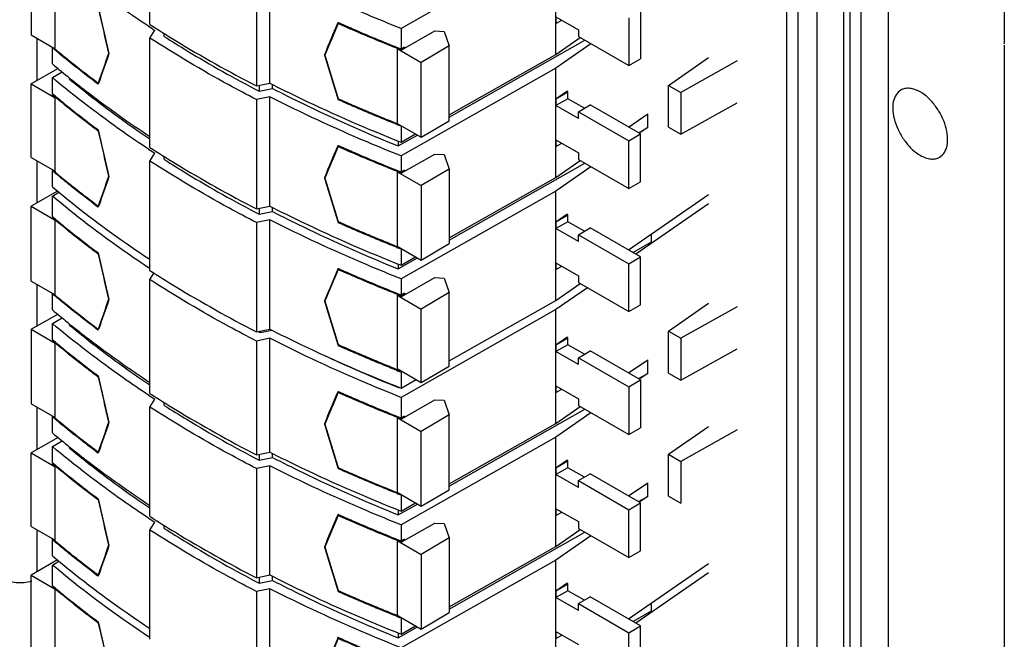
# Model space of a CAD drawing. Header units: millimetres. Extents: x 121 to 402, y 56 to 674.
# Tile 8 of 12: x 183 to 300, y 326 to 400. Entities that reach past the tile are written whole.
import ezdxf

# ---------------------------------------------------------------- set-up
doc = ezdxf.new("R2010")
doc.units = ezdxf.units.MM
doc.header["$LTSCALE"] = 47.495119
doc.layers.get('0').update_dxf_attribs({"linetype": 'CONTINUOUS'})

msp = doc.modelspace()

# ---------------------------------------------------------------- linework, layer by layer
at = {"color": 7, "linetype": 'Continuous'}
for p, q in [((274.23, 554.03), (274.23, 288.42)), ((300.27, 528.94), (300.27, 396.83)), ((277.87, 422.23), (277.87, 288.89)), ((275.61, 420.96), (275.61, 287.63)), ((281.05, 413.33), (281.06, 279.99)), ((198.17, 399.16), (198.17, 412.75)), ((246.67, 409.16), (228.19, 398.67)), ((246.67, 395.56), (246.67, 409.16)), ((281.81, 409.14), (281.81, 275.8)), ((283.14, 408.37), (283.14, 275.04)), ((286.45, 276.88), (286.45, 408.99)), ((183.97, 406.81), (183.97, 397.91)), ((186.84, 396.25), (186.84, 405.15)), ((210.9, 405.4), (210.9, 391.81)), ((212.5, 392.14), (212.5, 405.74)), ((246.69, 400.07), (246.69, 399.25)), ((246.69, 400.07), (249.39, 398.51)), ((256.81, 400.76), (256.81, 395.04)), ((220.66, 399.39), (220.61, 399.27)), ((220.66, 399.39), (220.8, 399.33)), ((220.66, 399.39), (220.8, 399.33)), ((220.8, 399.33), (220.66, 399.25)), ((246.69, 399.25), (247.4, 399.66)), ((255.4, 399.94), (255.4, 394.23)), ((183.97, 397.91), (186.84, 396.25)), ((198.17, 397.52), (198.75, 398.45)), ((199.89, 397.71), (199.89, 398.09)), ((228.19, 398.67), (228.19, 396.22)), ((228.19, 396.08), (232.23, 398.37)), ((232.23, 398.37), (233.33, 398.32)), ((233.33, 398.32), (233.95, 396.59)), ((249.39, 398.51), (249.39, 397.7)), ((249.39, 397.7), (255.4, 394.23)), ((184.66, 397.51), (184.66, 392.42)), ((198.17, 384.46), (198.17, 397.52)), ((233.95, 396.59), (230.59, 394.61)), ((233.95, 388.08), (250.14, 397.27)), ((233.95, 387.64), (233.95, 396.59)), ((246.67, 395.56), (249.59, 397.58)), ((250.87, 396.84), (246.67, 393.93)), ((300.27, 396.66), (300.27, 264.55)), ((186.57, 396.4), (186.52, 396.36)), ((186.52, 394.44), (186.52, 396.36)), ((186.77, 396.16), (186.52, 396.36)), ((186.76, 396.16), (186.52, 396.36)), ((186.72, 396.32), (186.83, 396.23)), ((186.72, 396.32), (186.83, 396.23)), ((193.24, 395.71), (193.23, 395.7)), ((193.27, 395.73), (193.24, 395.71)), ((219.11, 395.56), (219.03, 395.51)), ((219.03, 395.51), (219.04, 395.48)), ((227.72, 396.27), (227.72, 387.33)), ((227.72, 396.27), (230.59, 394.61)), ((227.72, 396.27), (228.03, 396.14)), ((228.03, 396.14), (228.19, 396.08)), ((228.19, 396.1), (228.15, 396.11)), ((228.19, 396.1), (228.15, 396.11)), ((228.58, 396.44), (228.19, 396.22)), ((228.19, 396.1), (228.58, 396.32)), ((228.19, 396.1), (228.19, 396.08)), ((228.47, 396.38), (228.58, 396.32)), ((228.58, 396.44), (228.58, 396.32)), ((233.95, 388.35), (246.67, 395.56)), ((230.59, 385.67), (230.59, 394.61)), ((255.4, 394.23), (256.81, 395.04)), ((260.13, 391.87), (264.94, 395.2)), ((268.37, 394.79), (261.61, 391.02)), ((187.2, 393.89), (183.99, 392.04)), ((186.52, 392.81), (187.69, 393.5)), ((246.67, 393.93), (228.19, 383.45)), ((246.67, 380.87), (246.67, 393.93)), ((183.99, 383.26), (183.99, 392.04)), ((183.99, 392.04), (186.84, 390.39)), ((186.52, 390.88), (186.52, 392.81)), ((188.57, 392.62), (188.57, 392.78)), ((192, 392.01), (191.93, 392.06)), ((192, 392.01), (191.93, 392.06)), ((192, 392.01), (192.06, 392.19)), ((192.06, 392.19), (192, 392.15)), ((210.9, 391.81), (212.5, 392.14)), ((211.23, 391.88), (211.23, 391.17)), ((212.83, 391.5), (212.83, 391.98)), ((260.13, 386.87), (260.13, 391.87)), ((260.13, 391.87), (261.61, 391.02)), ((186.52, 390.88), (186.7, 390.74)), ((186.52, 390.88), (186.69, 390.74)), ((186.61, 390.81), (186.52, 390.76)), ((186.52, 390.66), (186.52, 390.76)), ((211.23, 391.17), (212.83, 391.5)), ((246.69, 390.27), (247.98, 391.16)), ((246.69, 390.27), (248.11, 391.09)), ((248.11, 391.09), (247.98, 391.16)), ((248.11, 390.27), (248.11, 391.09)), ((261.61, 391.02), (261.61, 386.02)), ((186.84, 381.61), (186.84, 390.39)), ((212.5, 390.51), (210.9, 390.17)), ((210.9, 390.17), (210.9, 377.11)), ((212.5, 377.45), (212.5, 390.51)), ((220.63, 390.27), (220.66, 390.16)), ((220.79, 390.23), (220.66, 390.16)), ((248.11, 390.27), (246.69, 389.46)), ((246.69, 390.27), (246.69, 389.46)), ((246.69, 385.37), (246.69, 389.46)), ((249.39, 387.9), (246.69, 389.46)), ((250.09, 389.13), (248.11, 390.27)), ((249.39, 388.72), (250.8, 389.53)), ((256.81, 386.06), (250.8, 389.53)), ((261.61, 386.02), (268.37, 389.79)), ((249.39, 387.9), (249.39, 388.72)), ((249.39, 388.72), (255.4, 385.25)), ((255.38, 386.89), (257.66, 388.47)), ((257.66, 386.84), (257.66, 388.47)), ((227.71, 387.31), (227.81, 387.27)), ((227.71, 387.31), (227.81, 387.27)), ((227.72, 387.33), (230.59, 385.67)), ((230.59, 385.67), (233.95, 387.64)), ((192, 386.41), (191.93, 386.46)), ((192, 386.41), (191.93, 386.46)), ((192, 386.41), (192.03, 386.43)), ((227.86, 384.63), (230.15, 385.93)), ((228.19, 387), (228.15, 387.02)), ((228.19, 387), (228.15, 387.02)), ((228.19, 387), (228.23, 387.03)), ((228.19, 387), (228.19, 385.08)), ((228.19, 385.08), (229.92, 386.06)), ((255.4, 385.25), (256.81, 386.06)), ((256.55, 386.21), (257.66, 386.84)), ((257.66, 386.84), (256.66, 386.15)), ((256.81, 380.35), (256.81, 386.06)), ((260.13, 386.87), (261.61, 386.02)), ((227.86, 385.21), (227.86, 384.63)), ((246.69, 385.37), (246.69, 384.56)), ((246.69, 385.37), (249.39, 383.82)), ((246.69, 384.56), (247.4, 384.96)), ((255.4, 379.53), (255.4, 385.25)), ((198.17, 382.83), (198.75, 383.75)), ((220.66, 384.7), (220.61, 384.57)), ((220.66, 384.7), (220.8, 384.64)), ((220.66, 384.7), (220.8, 384.63)), ((220.8, 384.64), (220.66, 384.55)), ((228.19, 381.36), (232.23, 383.66)), ((232.23, 383.66), (233.33, 383.6)), ((233.33, 383.6), (233.95, 381.87)), ((249.39, 383.82), (249.39, 383)), ((183.99, 383.26), (186.84, 381.61)), ((184.66, 382.88), (184.66, 377.81)), ((198.17, 369.76), (198.17, 382.83)), ((199.89, 383.02), (199.89, 383.39)), ((228.19, 383.45), (228.19, 381.52)), ((233.95, 373.38), (250.14, 382.57)), ((246.67, 380.87), (249.59, 382.89)), ((249.39, 383), (255.4, 379.53)), ((186.52, 381.79), (186.8, 381.56)), ((186.52, 381.79), (186.8, 381.56)), ((186.61, 381.72), (186.52, 381.67)), ((186.52, 379.74), (186.52, 381.67)), ((186.74, 381.49), (186.52, 381.67)), ((186.73, 381.48), (186.52, 381.67)), ((227.72, 381.55), (227.72, 372.65)), ((227.72, 381.55), (230.59, 379.89)), ((227.72, 381.55), (228.03, 381.43)), ((228.03, 381.43), (228.19, 381.36)), ((228.19, 381.4), (228.15, 381.42)), ((228.19, 381.4), (228.15, 381.42)), ((228.58, 381.74), (228.19, 381.52)), ((228.19, 381.4), (228.58, 381.62)), ((228.19, 381.4), (228.19, 381.36)), ((228.47, 381.68), (228.58, 381.62)), ((228.58, 381.74), (228.58, 381.62)), ((233.95, 381.87), (230.59, 379.89)), ((233.95, 381.87), (233.95, 372.97)), ((250.87, 382.14), (246.67, 379.23)), ((193.24, 381.02), (193.23, 381)), ((193.27, 381.03), (193.24, 381.02)), ((219.11, 380.86), (219.03, 380.82)), ((219.03, 380.82), (219.04, 380.78)), ((233.95, 373.65), (246.67, 380.87)), ((255.4, 379.53), (256.81, 380.35)), ((187.14, 379.24), (183.99, 377.42)), ((186.52, 378.64), (187.31, 379.11)), ((246.67, 379.23), (228.19, 368.75)), ((230.59, 379.89), (230.59, 370.99)), ((246.67, 366.17), (246.67, 379.23)), ((186.52, 376.19), (186.52, 378.64)), ((255.38, 372.2), (264.94, 378.81)), ((264.94, 377.71), (256.24, 371.69)), ((183.99, 368.48), (183.99, 377.42)), ((183.99, 377.42), (186.84, 375.78)), ((192, 377.31), (191.93, 377.36)), ((192, 377.31), (191.93, 377.36)), ((192, 377.31), (192.06, 377.49)), ((192.06, 377.49), (192, 377.45)), ((210.9, 377.11), (212.5, 377.45)), ((211.23, 377.18), (211.23, 376.47)), ((211.23, 376.47), (212.83, 376.8)), ((212.83, 376.8), (212.83, 377.29)), ((186.52, 376.19), (186.7, 376.04)), ((186.52, 376.19), (186.69, 376.04)), ((186.61, 376.11), (186.52, 376.06)), ((186.52, 376.05), (186.52, 376.06)), ((186.52, 376.05), (186.63, 375.96)), ((186.84, 366.83), (186.84, 375.78)), ((212.5, 375.81), (210.9, 375.48)), ((210.9, 375.48), (210.9, 362.41)), ((212.5, 362.75), (212.5, 375.81)), ((220.62, 375.59), (220.66, 375.46)), ((220.8, 375.54), (220.66, 375.46)), ((246.69, 375.57), (247.98, 376.47)), ((246.69, 375.57), (248.11, 376.39)), ((246.69, 375.57), (246.69, 374.76)), ((248.11, 375.57), (246.69, 374.76)), ((248.11, 376.39), (247.98, 376.47)), ((248.11, 375.57), (248.11, 376.39)), ((250.09, 374.43), (248.11, 375.57)), ((246.69, 370.68), (246.69, 374.76)), ((249.39, 373.2), (246.69, 374.76)), ((249.39, 374.02), (250.8, 374.84)), ((256.81, 371.37), (250.8, 374.84)), ((249.39, 373.2), (249.39, 374.02)), ((249.39, 374.02), (255.4, 370.55)), ((258.07, 373.12), (255.93, 371.88)), ((257.81, 373.88), (258.07, 374.03)), ((258.07, 374.03), (258.07, 373.12)), ((227.7, 372.63), (227.89, 372.55)), ((227.7, 372.62), (227.89, 372.55)), ((227.72, 372.65), (230.59, 370.99)), ((228.19, 372.31), (228.15, 372.32)), ((228.19, 372.31), (228.15, 372.32)), ((228.19, 372.31), (228.24, 372.34)), ((228.19, 372.31), (228.19, 370.38)), ((230.59, 370.99), (233.95, 372.97)), ((192, 371.71), (191.93, 371.76)), ((192, 371.71), (191.93, 371.76)), ((192.03, 371.72), (192, 371.71)), ((227.86, 369.93), (230.16, 371.24)), ((228.19, 370.38), (229.93, 371.37)), ((246.69, 370.68), (246.69, 369.86)), ((246.69, 370.68), (249.39, 369.12)), ((255.4, 370.55), (256.81, 371.37)), ((256.81, 365.65), (256.81, 371.37)), ((220.66, 370), (220.61, 369.88)), ((220.66, 370), (220.8, 369.94)), ((220.66, 370), (220.79, 369.94)), ((220.8, 369.94), (220.66, 369.86)), ((227.86, 370.52), (227.86, 369.93)), ((246.69, 369.86), (247.4, 370.27)), ((255.4, 364.83), (255.4, 370.55)), ((183.99, 368.48), (186.84, 366.83)), ((198.17, 368.66), (198.67, 369.45)), ((198.17, 355.06), (198.17, 368.66)), ((228.19, 366.61), (232.23, 368.9)), ((228.19, 368.75), (228.19, 366.83)), ((232.23, 368.9), (233.33, 368.84)), ((233.33, 368.84), (233.95, 367.11)), ((249.39, 369.12), (249.39, 368.3)), ((249.39, 368.3), (255.4, 364.83)), ((184.66, 368.1), (184.66, 363.1)), ((233.95, 367.11), (230.59, 365.14)), ((233.95, 358.33), (233.95, 367.11)), ((246.67, 366.17), (249.59, 368.19)), ((250.46, 367.69), (246.67, 365.07)), ((186.57, 367), (186.52, 366.97)), ((186.52, 365.05), (186.52, 366.97)), ((186.78, 366.87), (186.84, 366.83)), ((186.78, 366.87), (186.83, 366.82)), ((193.24, 366.32), (193.23, 366.31)), ((193.27, 366.34), (193.24, 366.32)), ((219.11, 366.17), (219.03, 366.12)), ((219.03, 366.12), (219.04, 366.08)), ((227.72, 366.79), (227.72, 358.02)), ((227.72, 366.79), (230.59, 365.14)), ((227.72, 366.79), (228.03, 366.67)), ((228.03, 366.67), (228.19, 366.61)), ((228.19, 366.7), (228.15, 366.72)), ((228.19, 366.7), (228.15, 366.72)), ((228.58, 367.05), (228.19, 366.83)), ((228.58, 366.92), (228.19, 366.7)), ((228.19, 366.7), (228.19, 366.61)), ((228.47, 366.98), (228.58, 366.92)), ((228.58, 367.05), (228.58, 366.92)), ((233.95, 358.95), (246.67, 366.17)), ((246.67, 365.07), (228.19, 354.58)), ((230.59, 356.36), (230.59, 365.14)), ((246.67, 351.47), (246.67, 365.07)), ((255.4, 364.83), (256.81, 365.65)), ((260.13, 362.5), (264.94, 365.83)), ((268.37, 365.41), (261.61, 361.64)), ((183.97, 362.72), (187.16, 364.53)), ((186.52, 363.41), (187.69, 364.1)), ((183.97, 362.72), (183.97, 353.82)), ((183.97, 362.72), (186.84, 361.06)), ((186.52, 361.49), (186.52, 363.41)), ((188.57, 363.23), (188.57, 363.39)), ((192, 362.61), (191.93, 362.66)), ((192, 362.61), (191.93, 362.66)), ((192, 362.61), (192.05, 362.78)), ((192.05, 362.78), (192, 362.74)), ((210.9, 362.41), (212.5, 362.75)), ((211.38, 362.33), (212.76, 362.62)), ((211.39, 362.51), (211.38, 362.33)), ((260.13, 357.48), (260.13, 362.5)), ((260.13, 362.5), (261.61, 361.64)), ((186.52, 361.49), (186.7, 361.34)), ((186.52, 361.49), (186.69, 361.34)), ((186.61, 361.42), (186.52, 361.37)), ((186.52, 361.33), (186.52, 361.37)), ((212.5, 361.65), (210.9, 361.31)), ((210.9, 361.31), (210.9, 347.72)), ((212.5, 348.05), (212.5, 361.65)), ((246.69, 360.88), (247.98, 361.77)), ((246.69, 360.88), (248.11, 361.69)), ((248.11, 361.69), (247.98, 361.77)), ((248.11, 360.88), (248.11, 361.69)), ((261.61, 361.64), (261.61, 356.62)), ((186.84, 352.16), (186.84, 361.06)), ((220.62, 360.9), (220.66, 360.76)), ((220.8, 360.84), (220.66, 360.76)), ((246.69, 360.88), (246.69, 360.06)), ((248.11, 360.88), (246.69, 360.06)), ((246.69, 355.98), (246.69, 360.06)), ((249.39, 358.51), (246.69, 360.06)), ((250.09, 359.73), (248.11, 360.88)), ((249.39, 359.32), (250.8, 360.14)), ((256.81, 356.67), (250.8, 360.14)), ((261.61, 356.62), (268.37, 360.39)), ((249.39, 358.51), (249.39, 359.32)), ((249.39, 359.32), (255.4, 355.85)), ((255.38, 357.5), (257.66, 359.08)), ((257.66, 357.44), (257.66, 359.08)), ((227.72, 358.02), (230.59, 356.36)), ((230.59, 356.36), (233.95, 358.33)), ((192, 357.01), (191.93, 357.06)), ((192, 357.01), (191.93, 357.06)), ((192.03, 357.02), (192, 357.01)), ((228.19, 357.61), (228.15, 357.63)), ((228.19, 357.61), (228.15, 357.63)), ((228.19, 357.61), (228.31, 357.68)), ((228.19, 357.61), (228.19, 355.69)), ((228.19, 355.69), (229.99, 356.71)), ((255.4, 355.85), (256.81, 356.67)), ((256.55, 356.82), (257.66, 357.44)), ((257.66, 357.44), (256.66, 356.76)), ((256.81, 356.67), (256.81, 350.95)), ((260.13, 357.48), (261.61, 356.62)), ((227.86, 355.82), (227.86, 355.76)), ((227.86, 355.76), (227.92, 355.8)), ((246.69, 355.98), (246.69, 355.16)), ((246.69, 355.98), (249.39, 354.42)), ((246.69, 355.16), (247.4, 355.57)), ((255.4, 355.85), (255.4, 350.14)), ((198.17, 353.43), (198.75, 354.36)), ((220.66, 355.3), (220.61, 355.18)), ((220.66, 355.3), (220.8, 355.24)), ((220.66, 355.3), (220.8, 355.24)), ((220.8, 355.24), (220.66, 355.16)), ((228.19, 354.58), (228.19, 352.13)), ((228.19, 351.99), (232.23, 354.28)), ((232.23, 354.28), (233.33, 354.23)), ((233.33, 354.23), (233.95, 352.49)), ((249.39, 354.42), (249.39, 353.61)), ((183.97, 353.82), (186.84, 352.16)), ((184.66, 353.42), (184.66, 348.33)), ((198.17, 340.37), (198.17, 353.43)), ((199.89, 353.62), (199.89, 354)), ((233.95, 343.99), (250.14, 353.18)), ((246.67, 351.47), (249.59, 353.49)), ((249.39, 353.61), (255.4, 350.14)), ((186.57, 352.3), (186.52, 352.27)), ((186.52, 350.35), (186.52, 352.27)), ((186.77, 352.07), (186.52, 352.27)), ((186.76, 352.07), (186.52, 352.27)), ((186.72, 352.23), (186.83, 352.14)), ((186.72, 352.23), (186.83, 352.14)), ((227.72, 352.18), (227.72, 343.24)), ((227.72, 352.18), (230.59, 350.52)), ((227.72, 352.18), (228.03, 352.05)), ((228.03, 352.05), (228.19, 351.99)), ((228.19, 352), (228.15, 352.02)), ((228.19, 352), (228.15, 352.02)), ((228.58, 352.35), (228.19, 352.13)), ((228.19, 352), (228.58, 352.23)), ((228.19, 352), (228.19, 351.99)), ((228.47, 352.29), (228.58, 352.23)), ((228.58, 352.35), (228.58, 352.23)), ((233.95, 352.49), (230.59, 350.52)), ((233.95, 343.55), (233.95, 352.49)), ((250.87, 352.75), (246.67, 349.84)), ((193.24, 351.62), (193.23, 351.61)), ((193.27, 351.64), (193.24, 351.62)), ((219.11, 351.47), (219.03, 351.42)), ((219.03, 351.42), (219.04, 351.39)), ((233.95, 344.25), (246.67, 351.47)), ((255.4, 350.14), (256.81, 350.95)), ((260.13, 347.78), (264.94, 351.11)), ((268.37, 350.7), (261.61, 346.93)), ((187.2, 349.8), (183.99, 347.95)), ((246.67, 349.84), (228.19, 339.36)), ((230.59, 341.58), (230.59, 350.52)), ((246.67, 336.78), (246.67, 349.84)), ((186.52, 348.72), (187.69, 349.4)), ((186.52, 346.79), (186.52, 348.72)), ((188.57, 348.53), (188.57, 348.69)), ((183.99, 339.17), (183.99, 347.95)), ((183.99, 347.95), (186.84, 346.3)), ((192, 347.92), (191.93, 347.97)), ((192, 347.92), (191.93, 347.97)), ((192, 347.92), (192.06, 348.09)), ((192.06, 348.09), (192, 348.06)), ((210.9, 347.72), (212.5, 348.05)), ((211.23, 347.79), (211.23, 347.07)), ((211.23, 347.07), (212.83, 347.41)), ((212.83, 347.41), (212.83, 347.89)), ((260.13, 342.78), (260.13, 347.78)), ((260.13, 347.78), (261.61, 346.93)), ((186.52, 346.79), (186.7, 346.65)), ((186.52, 346.79), (186.69, 346.64)), ((186.61, 346.72), (186.52, 346.67)), ((186.52, 346.57), (186.52, 346.67)), ((186.84, 337.52), (186.84, 346.3)), ((212.5, 346.42), (210.9, 346.08)), ((210.9, 346.08), (210.9, 333.02)), ((212.5, 333.36), (212.5, 346.42)), ((220.63, 346.18), (220.66, 346.07)), ((220.79, 346.14), (220.66, 346.07)), ((246.69, 346.18), (247.98, 347.07)), ((246.69, 346.18), (248.11, 347)), ((246.69, 346.18), (246.69, 345.37)), ((248.11, 346.18), (246.69, 345.36)), ((248.11, 347), (247.98, 347.07)), ((248.11, 346.18), (248.11, 347)), ((250.09, 345.03), (248.11, 346.18)), ((261.61, 346.93), (261.61, 341.93)), ((249.39, 343.81), (246.69, 345.36)), ((246.69, 341.28), (246.69, 345.36)), ((249.39, 344.63), (250.8, 345.44)), ((256.81, 341.97), (250.8, 345.44)), ((249.39, 344.63), (255.4, 341.16)), ((249.39, 343.81), (249.39, 344.63)), ((255.38, 342.8), (257.66, 344.38)), ((257.66, 342.75), (257.66, 344.38)), ((227.71, 343.22), (227.81, 343.18)), ((227.71, 343.22), (227.81, 343.18)), ((227.72, 343.24), (230.59, 341.58)), ((228.19, 342.91), (228.15, 342.93)), ((228.19, 342.91), (228.15, 342.93)), ((228.19, 342.91), (228.23, 342.94)), ((228.19, 342.91), (228.19, 340.99)), ((230.59, 341.58), (233.95, 343.55)), ((256.55, 342.12), (257.66, 342.75)), ((257.66, 342.75), (256.66, 342.06)), ((260.13, 342.78), (261.61, 341.93)), ((192, 342.32), (191.93, 342.37)), ((192, 342.32), (191.93, 342.37)), ((192, 342.32), (192.03, 342.34)), ((227.86, 340.54), (230.15, 341.83)), ((228.19, 340.99), (229.92, 341.97)), ((246.69, 341.28), (249.39, 339.73)), ((246.69, 341.28), (246.69, 340.46)), ((255.4, 341.16), (256.81, 341.97)), ((256.81, 336.26), (256.81, 341.97)), ((220.66, 340.61), (220.61, 340.48)), ((220.66, 340.61), (220.8, 340.54)), ((220.66, 340.61), (220.8, 340.54)), ((220.8, 340.54), (220.66, 340.46)), ((227.86, 341.12), (227.86, 340.54)), ((246.69, 340.46), (247.4, 340.87)), ((255.4, 335.44), (255.4, 341.16)), ((183.99, 339.17), (186.84, 337.52)), ((198.17, 338.73), (198.75, 339.66)), ((199.89, 338.93), (199.89, 339.3)), ((228.19, 337.27), (232.23, 339.56)), ((228.19, 339.36), (228.19, 337.43)), ((232.23, 339.56), (233.33, 339.51)), ((233.33, 339.51), (233.95, 337.78)), ((249.39, 339.73), (249.39, 338.91)), ((249.39, 338.91), (255.4, 335.44)), ((184.66, 338.78), (184.66, 333.72)), ((186.52, 337.7), (186.8, 337.47)), ((186.52, 337.7), (186.8, 337.47)), ((198.17, 325.67), (198.17, 338.73)), ((233.95, 337.78), (230.59, 335.8)), ((233.95, 329.29), (250.14, 338.48)), ((233.95, 337.78), (233.95, 328.88)), ((246.67, 336.78), (249.59, 338.8)), ((250.87, 338.05), (246.67, 335.14)), ((186.61, 337.63), (186.52, 337.58)), ((186.52, 335.65), (186.52, 337.58)), ((186.74, 337.39), (186.52, 337.58)), ((186.73, 337.39), (186.52, 337.58)), ((193.24, 336.93), (193.23, 336.91)), ((193.27, 336.94), (193.24, 336.93)), ((219.11, 336.77), (219.03, 336.73)), ((219.03, 336.73), (219.04, 336.69)), ((227.72, 337.46), (227.72, 328.56)), ((227.72, 337.46), (230.59, 335.8)), ((227.72, 337.46), (228.03, 337.34)), ((228.03, 337.34), (228.19, 337.27)), ((228.19, 337.31), (228.15, 337.33)), ((228.19, 337.31), (228.15, 337.32)), ((228.58, 337.65), (228.19, 337.43)), ((228.19, 337.31), (228.58, 337.53)), ((228.19, 337.31), (228.19, 337.27)), ((228.47, 337.59), (228.58, 337.53)), ((228.58, 337.65), (228.58, 337.53)), ((233.95, 329.56), (246.67, 336.78)), ((230.59, 335.8), (230.59, 326.9)), ((255.4, 335.44), (256.81, 336.26)), ((187.14, 335.15), (183.99, 333.33)), ((186.52, 334.55), (187.31, 335.01)), ((186.52, 332.1), (186.52, 334.55)), ((246.67, 335.14), (228.19, 324.66)), ((246.67, 322.08), (246.67, 335.14)), ((255.38, 328.1), (264.94, 334.72)), ((183.99, 324.39), (183.99, 333.33)), ((183.99, 333.33), (186.84, 331.68)), ((192, 333.22), (191.93, 333.27)), ((192, 333.22), (191.93, 333.27)), ((192, 333.22), (192.06, 333.4)), ((192.06, 333.4), (192, 333.36)), ((210.9, 333.02), (212.5, 333.36)), ((211.23, 333.09), (211.23, 332.38)), ((212.83, 332.71), (212.83, 333.19)), ((264.94, 333.62), (256.24, 327.6)), ((186.52, 332.1), (186.7, 331.95)), ((186.52, 332.1), (186.69, 331.95)), ((186.61, 332.02), (186.52, 331.97)), ((186.52, 331.96), (186.52, 331.97)), ((186.52, 331.96), (186.63, 331.87)), ((211.23, 332.38), (212.83, 332.71)), ((246.69, 331.48), (247.98, 332.38)), ((246.69, 331.48), (248.11, 332.3)), ((248.11, 332.3), (247.98, 332.38)), ((248.11, 331.48), (248.11, 332.3)), ((186.84, 322.74), (186.84, 331.68)), ((212.5, 331.72), (210.9, 331.39)), ((210.9, 331.39), (210.9, 318.32)), ((212.5, 318.66), (212.5, 331.72)), ((220.62, 331.5), (220.66, 331.37)), ((220.8, 331.45), (220.66, 331.37)), ((246.69, 331.48), (246.69, 330.67)), ((248.11, 331.48), (246.69, 330.67)), ((249.39, 329.11), (246.69, 330.67)), ((246.69, 326.59), (246.69, 330.67)), ((250.09, 330.34), (248.11, 331.48)), ((249.39, 329.93), (250.8, 330.75)), ((256.81, 327.28), (250.8, 330.75)), ((249.39, 329.93), (255.4, 326.46)), ((249.39, 329.11), (249.39, 329.93)), ((257.81, 329.79), (258.07, 329.94)), ((258.07, 329.94), (258.07, 329.02)), ((227.7, 328.53), (227.89, 328.46)), ((227.7, 328.53), (227.89, 328.46)), ((227.72, 328.56), (230.59, 326.9)), ((230.59, 326.9), (233.95, 328.88)), ((258.07, 329.02), (255.93, 327.79)), ((192, 327.61), (191.93, 327.67)), ((192, 327.61), (191.93, 327.67)), ((192.03, 327.63), (192, 327.61)), ((227.86, 325.84), (230.16, 327.15)), ((228.19, 328.21), (228.15, 328.23)), ((228.19, 328.21), (228.15, 328.23)), ((228.19, 328.21), (228.24, 328.24)), ((228.19, 328.21), (228.19, 326.29)), ((228.19, 326.29), (229.93, 327.28)), ((255.4, 326.46), (256.81, 327.28)), ((256.81, 321.56), (256.81, 327.28)), ((227.86, 326.43), (227.86, 325.84)), ((246.69, 326.59), (249.39, 325.03)), ((246.69, 326.59), (246.69, 325.77)), ((246.69, 325.77), (247.4, 326.18)), ((255.4, 320.74), (255.4, 326.46)), ((220.66, 325.91), (220.61, 325.79)), ((220.66, 325.91), (220.8, 325.85)), ((220.66, 325.91), (220.79, 325.85)), ((220.8, 325.85), (220.66, 325.77))]:
    msp.add_line(p, q, dxfattribs=at)
for centre, radius, start, end in [((1700.03, 745.62), 1546.86, 192.86337, 193.07477), ((1687.68, 741.99), 1534.04, 192.8392, 193.04563), ((273.35, 512.82), 136.55, 236.5164, 236.8892), ((1420.69, -108.37), 1303.04, 157.07132, 157.25056), ((1464.03, -125.37), 1349.52, 157.12365, 157.2968), ((1173.7, 53.03), 1038.62, 160.73568, 160.94293), ((1192.79, 45.27), 1059.15, 160.68003, 160.88045), ((1599.79, 813.65), 1442.69, 196.84937, 197.06558), ((1626.2, 821.01), 1470.05, 196.8257, 197.03788), ((259.79, 481.3), 113.64, 229.8525, 231.2274), ((258.83, 476.39), 112.15, 229.8504, 230.0674), ((318.13, 615.58), 245.64, 248.3897, 248.5107), ((1700.03, 730.92), 1546.86, 192.86337, 193.07477), ((1687.68, 727.29), 1534.04, 192.83878, 193.04563), ((273.35, 498.13), 136.55, 236.5164, 236.8892), ((1420.69, -123.07), 1303.04, 157.07132, 157.25056), ((1464.03, -140.06), 1349.52, 157.12365, 157.2968), ((1173.7, 38.33), 1038.62, 160.73568, 160.94293), ((1192.79, 30.57), 1059.15, 160.68003, 160.88045), ((1599.81, 798.96), 1442.71, 196.84937, 197.0648), ((1626.21, 806.32), 1470.07, 196.8257, 197.03711), ((280.86, 496.76), 148.76, 233.126, 233.3204), ((255.62, 462.37), 106.22, 232.8863, 233.1584), ((258.9, 461.86), 112.26, 229.9228, 230.0673), ((1700.03, 716.22), 1546.86, 192.86337, 193.07477), ((318, 600.54), 245.27, 248.3878, 248.5102), ((1687.68, 712.59), 1534.04, 192.8392, 193.04563), ((1420.71, -137.77), 1303.05, 157.07095, 157.25056), ((1464.04, -154.76), 1349.53, 157.1233, 157.2968), ((273.14, 469.36), 134.12, 229.7717, 229.9149), ((1173.67, 23.65), 1038.59, 160.73568, 160.94369), ((1192.75, 15.89), 1059.11, 160.68002, 160.88119), ((1599.81, 784.26), 1442.71, 196.84937, 197.0648), ((1626.21, 791.62), 1470.07, 196.8257, 197.03711), ((259.79, 451.91), 113.64, 229.8525, 231.2274), ((258.83, 447.05), 112.15, 229.8504, 230.0674), ((317.68, 585.05), 244.42, 248.3822, 248.5104), ((286.59, 504.92), 158.35, 248.161, 248.359), ((1700.03, 701.53), 1546.86, 192.86337, 193.07477), ((1687.68, 697.9), 1534.04, 192.8392, 193.04563), ((273.35, 468.73), 136.55, 236.5164, 236.8892), ((1420.69, -152.46), 1303.04, 157.07132, 157.25056), ((1464.03, -169.46), 1349.52, 157.12365, 157.2968), ((1173.7, 8.94), 1038.62, 160.73568, 160.94293), ((1192.79, 1.18), 1059.15, 160.68003, 160.88045), ((1599.79, 769.56), 1442.69, 196.84937, 197.06558), ((1626.2, 776.92), 1470.05, 196.8257, 197.03788), ((259.79, 437.21), 113.64, 229.8525, 231.2274), ((258.83, 432.3), 112.15, 229.8504, 230.0674), ((1700.03, 686.83), 1546.86, 192.86337, 193.07477), ((318.13, 571.49), 245.64, 248.3897, 248.5107), ((1687.68, 683.2), 1534.04, 192.83878, 193.04563), ((273.35, 454.03), 136.55, 236.5164, 236.8892), ((1420.69, -167.16), 1303.04, 157.07132, 157.25056), ((1464.03, -184.15), 1349.52, 157.12365, 157.2968), ((1173.7, -5.76), 1038.62, 160.73568, 160.94293), ((1192.79, -13.52), 1059.15, 160.68003, 160.88045), ((1599.81, 754.87), 1442.71, 196.84937, 197.0648), ((1626.21, 762.23), 1470.07, 196.8257, 197.03711), ((255.62, 418.28), 106.22, 232.8863, 233.1584), ((280.86, 452.67), 148.76, 233.126, 233.3204), ((258.9, 417.77), 112.26, 229.9228, 230.0673), ((318, 556.45), 245.27, 248.3878, 248.5102), ((1700.03, 672.13), 1546.86, 192.86337, 193.07477), ((1687.68, 668.5), 1534.04, 192.8392, 193.04563), ((1420.71, -181.86), 1303.05, 157.07095, 157.25056), ((1464.04, -198.86), 1349.53, 157.1233, 157.2968)]:
    msp.add_arc(centre, radius, start, end, dxfattribs=at)
for major_axis, start_param, end_param in [((159.85, 0.01), -2.307676, -2.305577), ((158.49, 0.01), -2.249689, -2.180011)]:
    msp.add_ellipse((318.55, 430.81), major_axis=major_axis, ratio=0.577342, start_param=start_param, end_param=end_param, dxfattribs=at)
for points, knots in [([(198.01, 398.93), (196.99, 399.61), (193.04, 402.3), (189.24, 405.21), (186.52, 407.5)], [0, 0, 0, 0, 0.256137, 1, 1, 1, 1]), ([(228.19, 398.67), (226.83, 399.21), (221.52, 401.38), (216.31, 403.79), (212.5, 405.74)], [0, 0, 0, 0, 0.255026, 1, 1, 1, 1]), ([(198.17, 399.16), (199.18, 398.5), (203.33, 395.9), (207.61, 393.5), (210.9, 391.81)], [0, 0, 0, 0, 0.244786, 1, 1, 1, 1]), ([(228.15, 396.11), (227.51, 396.36), (225.93, 396.99), (223.44, 398.04), (221.58, 398.84), (220.66, 399.25)], [0, 0, 0, 0, 0.252143, 0.627866, 1, 1, 1, 1]), ([(220.8, 399.33), (221.41, 399.06), (222.93, 398.39), (225.39, 397.35), (227.25, 396.59), (228.19, 396.22)], [0, 0, 0, 0, 0.247855, 0.622164, 1, 1, 1, 1]), ([(199.89, 397.71), (200.79, 397.14), (204.5, 394.83), (208.31, 392.69), (211.23, 391.17)], [0, 0, 0, 0, 0.245309, 1, 1, 1, 1]), ([(210.9, 390.17), (209.79, 390.75), (205.46, 393.05), (201.24, 395.54), (198.17, 397.52)], [0, 0, 0, 0, 0.255235, 1, 1, 1, 1]), ([(191.93, 392.06), (191.48, 392.39), (190.39, 393.23), (188.66, 394.59), (187.39, 395.63), (186.76, 396.16)], [0, 0, 0, 0, 0.252996, 0.628442, 1, 1, 1, 1]), ([(186.83, 396.23), (187.24, 395.88), (188.3, 395.02), (190.01, 393.65), (191.33, 392.65), (192, 392.15)], [0, 0, 0, 0, 0.246921, 0.621501, 1, 1, 1, 1]), ([(198.01, 384.24), (196.99, 384.91), (193.04, 387.6), (189.24, 390.51), (186.52, 392.81)], [0, 0, 0, 0, 0.256137, 1, 1, 1, 1]), ([(188.57, 392.62), (189.32, 392), (192.42, 389.5), (195.65, 387.16), (198.15, 385.48)], [0, 0, 0, 0, 0.24491, 1, 1, 1, 1]), ([(188.62, 392.71), (189.37, 392.1), (192.47, 389.68), (195.68, 387.41), (198.16, 385.77)], [0, 0, 0, 0, 0.245099, 1, 1, 1, 1]), ([(212.5, 392.14), (213.75, 391.5), (218.89, 388.96), (224.16, 386.67), (228.19, 385.08)], [0, 0, 0, 0, 0.244945, 1, 1, 1, 1]), ([(191.93, 386.46), (191.47, 386.81), (189.63, 388.2), (187.83, 389.65), (186.52, 390.76)], [0, 0, 0, 0, 0.253046, 1, 1, 1, 1]), ([(186.69, 390.74), (187.12, 390.38), (188.2, 389.49), (189.96, 388.08), (191.31, 387.06), (192, 386.55)], [0, 0, 0, 0, 0.246844, 0.621392, 1, 1, 1, 1]), ([(212.83, 391.5), (214.03, 390.88), (218.96, 388.41), (224, 386.18), (227.86, 384.63)], [0, 0, 0, 0, 0.245035, 1, 1, 1, 1]), ([(287.91, 391.31), (287.68, 391.17), (287.26, 390.74), (286.95, 389.84), (286.93, 388.75), (287.17, 387.55), (287.67, 386.33), (288.37, 385.19), (289.22, 384.22), (289.88, 383.71), (290.23, 383.51)], [0, 0, 0, 0, 0.08693, 0.1864, 0.303789, 0.437601, 0.582101, 0.729419, 0.871171, 1, 1, 1, 1]), ([(290.23, 391.08), (290.02, 391.19), (289.62, 391.39), (289, 391.54), (288.41, 391.52), (288.06, 391.39), (287.91, 391.31)], [0, 0, 0, 0, 0.28964, 0.549109, 0.782235, 1, 1, 1, 1]), ([(292.54, 383.28), (292.77, 383.42), (293.19, 383.85), (293.5, 384.75), (293.53, 385.84), (293.28, 387.04), (292.79, 388.26), (292.09, 389.4), (291.24, 390.37), (290.57, 390.88), (290.23, 391.08)], [0, 0, 0, 0, 0.08693, 0.1864, 0.303789, 0.437601, 0.582101, 0.729419, 0.871171, 1, 1, 1, 1]), ([(228.19, 383.45), (226.83, 383.98), (221.52, 386.15), (216.31, 388.57), (212.5, 390.51)], [0, 0, 0, 0, 0.255026, 1, 1, 1, 1]), ([(227.67, 387.21), (227.07, 387.44), (225.89, 387.92), (224.13, 388.65), (222.39, 389.4), (221.24, 389.9), (220.66, 390.16)], [0, 0, 0, 0, 0.252005, 0.502822, 0.752185, 1, 1, 1, 1]), ([(220.67, 390.28), (221.24, 390.03), (223.57, 389), (225.93, 388.02), (227.71, 387.31)], [0, 0, 0, 0, 0.247882, 1, 1, 1, 1]), ([(198.17, 384.46), (199.18, 383.81), (203.33, 381.2), (207.61, 378.81), (210.9, 377.11)], [0, 0, 0, 0, 0.244786, 1, 1, 1, 1]), ([(228.15, 381.42), (227.51, 381.67), (225.93, 382.29), (223.44, 383.34), (221.58, 384.14), (220.66, 384.55)], [0, 0, 0, 0, 0.252143, 0.627866, 1, 1, 1, 1]), ([(220.8, 384.63), (221.41, 384.36), (222.93, 383.69), (225.39, 382.65), (227.25, 381.89), (228.19, 381.52)], [0, 0, 0, 0, 0.247855, 0.622164, 1, 1, 1, 1]), ([(210.9, 375.48), (209.79, 376.05), (205.46, 378.35), (201.24, 380.85), (198.17, 382.83)], [0, 0, 0, 0, 0.255235, 1, 1, 1, 1]), ([(199.89, 383.02), (200.79, 382.44), (204.5, 380.13), (208.31, 377.99), (211.23, 376.47)], [0, 0, 0, 0, 0.245309, 1, 1, 1, 1]), ([(290.23, 383.51), (290.43, 383.4), (290.83, 383.2), (291.46, 383.05), (292.04, 383.07), (292.39, 383.2), (292.54, 383.28)], [0, 0, 0, 0, 0.28964, 0.549109, 0.782235, 1, 1, 1, 1]), ([(191.53, 377.67), (191.11, 377.98), (190.1, 378.76), (188.49, 380.02), (187.32, 381), (186.73, 381.48)], [0, 0, 0, 0, 0.252808, 0.62815, 1, 1, 1, 1]), ([(186.8, 381.56), (187.18, 381.23), (188.16, 380.43), (189.76, 379.15), (190.98, 378.22), (191.6, 377.76)], [0, 0, 0, 0, 0.247106, 0.621711, 1, 1, 1, 1]), ([(186.52, 379.74), (187.42, 378.98), (191.17, 375.92), (195.1, 373.09), (198.16, 371.08)], [0, 0, 0, 0, 0.243894, 1, 1, 1, 1]), ([(198.16, 369.97), (197.12, 370.66), (193.12, 373.38), (189.27, 376.32), (186.52, 378.64)], [0, 0, 0, 0, 0.256208, 1, 1, 1, 1]), ([(212.5, 377.45), (213.75, 376.81), (218.89, 374.26), (224.16, 371.97), (228.19, 370.38)], [0, 0, 0, 0, 0.244945, 1, 1, 1, 1]), ([(212.83, 376.8), (214.03, 376.18), (218.96, 373.72), (224, 371.49), (227.86, 369.93)], [0, 0, 0, 0, 0.245035, 1, 1, 1, 1]), ([(191.93, 371.76), (191.46, 372.11), (190.31, 372.99), (188.5, 374.41), (187.17, 375.51), (186.52, 376.06)], [0, 0, 0, 0, 0.253135, 0.628595, 1, 1, 1, 1]), ([(186.69, 376.04), (187.12, 375.68), (188.2, 374.79), (189.96, 373.39), (191.31, 372.36), (192, 371.85)], [0, 0, 0, 0, 0.246844, 0.621392, 1, 1, 1, 1]), ([(228.19, 368.75), (226.83, 369.29), (221.52, 371.46), (216.31, 373.87), (212.5, 375.81)], [0, 0, 0, 0, 0.255026, 1, 1, 1, 1]), ([(220.66, 375.6), (221.24, 375.35), (222.4, 374.83), (224.15, 374.08), (225.92, 373.35), (227.11, 372.86), (227.7, 372.62)], [0, 0, 0, 0, 0.247946, 0.497196, 0.747807, 1, 1, 1, 1]), ([(227.66, 372.52), (227.07, 372.75), (225.89, 373.22), (224.13, 373.96), (222.39, 374.7), (221.24, 375.2), (220.66, 375.46)], [0, 0, 0, 0, 0.252003, 0.50282, 0.752183, 1, 1, 1, 1]), ([(198.17, 369.76), (199.18, 369.11), (203.33, 366.51), (207.61, 364.11), (210.9, 362.41)], [0, 0, 0, 0, 0.244786, 1, 1, 1, 1]), ([(228.15, 366.72), (227.51, 366.97), (225, 367.98), (222.51, 369.04), (220.66, 369.86)], [0, 0, 0, 0, 0.252233, 1, 1, 1, 1]), ([(220.79, 369.94), (221.4, 369.67), (222.92, 369), (225.39, 367.96), (227.25, 367.2), (228.19, 366.83)], [0, 0, 0, 0, 0.247853, 0.622162, 1, 1, 1, 1]), ([(210.9, 361.31), (209.79, 361.88), (205.46, 364.18), (201.24, 366.68), (198.17, 368.66)], [0, 0, 0, 0, 0.255235, 1, 1, 1, 1]), ([(191.93, 362.66), (191.49, 363), (190.39, 363.83), (188.66, 365.19), (187.4, 366.23), (186.77, 366.75)], [0, 0, 0, 0, 0.252992, 0.628439, 1, 1, 1, 1]), ([(186.83, 366.82), (187.25, 366.48), (188.94, 365.08), (190.67, 363.73), (192, 362.74)], [0, 0, 0, 0, 0.247133, 1, 1, 1, 1]), ([(198.01, 354.84), (196.99, 355.52), (193.04, 358.21), (189.24, 361.12), (186.52, 363.41)], [0, 0, 0, 0, 0.256137, 1, 1, 1, 1]), ([(188.57, 363.23), (189.32, 362.6), (192.42, 360.1), (195.65, 357.76), (198.15, 356.08)], [0, 0, 0, 0, 0.24491, 1, 1, 1, 1]), ([(188.62, 363.31), (189.37, 362.71), (192.47, 360.29), (195.68, 358.01), (198.16, 356.38)], [0, 0, 0, 0, 0.245099, 1, 1, 1, 1]), ([(212.5, 362.75), (213.75, 362.11), (218.89, 359.56), (224.16, 357.28), (228.19, 355.69)], [0, 0, 0, 0, 0.244945, 1, 1, 1, 1]), ([(191.93, 357.06), (191.46, 357.41), (190.31, 358.29), (188.5, 359.71), (187.17, 360.81), (186.52, 361.37)], [0, 0, 0, 0, 0.253135, 0.628595, 1, 1, 1, 1]), ([(186.69, 361.34), (187.12, 360.98), (188.2, 360.1), (189.96, 358.69), (191.31, 357.66), (192, 357.15)], [0, 0, 0, 0, 0.246844, 0.621391, 1, 1, 1, 1]), ([(228.19, 354.58), (226.83, 355.12), (221.52, 357.29), (216.31, 359.7), (212.5, 361.65)], [0, 0, 0, 0, 0.255026, 1, 1, 1, 1]), ([(220.66, 360.91), (221.23, 360.65), (222.39, 360.14), (224.14, 359.39), (225.9, 358.66), (227.09, 358.17), (227.68, 357.93)], [0, 0, 0, 0, 0.247952, 0.497205, 0.747813, 1, 1, 1, 1]), ([(227.64, 357.83), (227.05, 358.06), (225.87, 358.53), (224.12, 359.26), (222.38, 360.01), (221.23, 360.51), (220.66, 360.76)], [0, 0, 0, 0, 0.251997, 0.502813, 0.752177, 1, 1, 1, 1]), ([(198.17, 355.06), (199.18, 354.41), (203.33, 351.81), (207.61, 349.41), (210.9, 347.72)], [0, 0, 0, 0, 0.244786, 1, 1, 1, 1]), ([(228.15, 352.02), (227.51, 352.27), (225.93, 352.9), (223.44, 353.95), (221.58, 354.75), (220.66, 355.16)], [0, 0, 0, 0, 0.252143, 0.627866, 1, 1, 1, 1]), ([(220.8, 355.24), (221.41, 354.97), (222.93, 354.3), (225.39, 353.26), (227.25, 352.5), (228.19, 352.13)], [0, 0, 0, 0, 0.247855, 0.622164, 1, 1, 1, 1]), ([(210.9, 346.08), (209.79, 346.66), (205.46, 348.95), (201.24, 351.45), (198.17, 353.43)], [0, 0, 0, 0, 0.255235, 1, 1, 1, 1]), ([(199.89, 353.62), (200.79, 353.05), (204.5, 350.74), (208.31, 348.6), (211.23, 347.07)], [0, 0, 0, 0, 0.245309, 1, 1, 1, 1]), ([(191.93, 347.97), (191.48, 348.3), (190.39, 349.14), (188.66, 350.49), (187.39, 351.54), (186.76, 352.07)], [0, 0, 0, 0, 0.252996, 0.628442, 1, 1, 1, 1]), ([(186.83, 352.14), (187.24, 351.79), (188.3, 350.93), (190.01, 349.56), (191.33, 348.56), (192, 348.06)], [0, 0, 0, 0, 0.246921, 0.621501, 1, 1, 1, 1]), ([(198.01, 340.15), (196.99, 340.82), (193.04, 343.51), (189.24, 346.42), (186.52, 348.72)], [0, 0, 0, 0, 0.256137, 1, 1, 1, 1]), ([(188.57, 348.53), (189.32, 347.91), (192.42, 345.41), (195.65, 343.07), (198.15, 341.38)], [0, 0, 0, 0, 0.24491, 1, 1, 1, 1]), ([(188.62, 348.62), (189.37, 348.01), (192.47, 345.59), (195.68, 343.32), (198.16, 341.68)], [0, 0, 0, 0, 0.245099, 1, 1, 1, 1]), ([(212.5, 348.05), (213.75, 347.41), (218.89, 344.87), (224.16, 342.58), (228.19, 340.99)], [0, 0, 0, 0, 0.244945, 1, 1, 1, 1]), ([(212.83, 347.41), (214.03, 346.79), (218.96, 344.32), (224, 342.09), (227.86, 340.54)], [0, 0, 0, 0, 0.245035, 1, 1, 1, 1]), ([(191.93, 342.37), (191.47, 342.72), (189.63, 344.11), (187.83, 345.56), (186.52, 346.67)], [0, 0, 0, 0, 0.253046, 1, 1, 1, 1]), ([(186.69, 346.64), (187.12, 346.29), (188.2, 345.4), (189.96, 343.99), (191.31, 342.97), (192, 342.46)], [0, 0, 0, 0, 0.246844, 0.621392, 1, 1, 1, 1]), ([(228.19, 339.36), (226.83, 339.89), (221.52, 342.06), (216.31, 344.47), (212.5, 346.42)], [0, 0, 0, 0, 0.255026, 1, 1, 1, 1]), ([(227.67, 343.12), (227.07, 343.35), (225.89, 343.83), (224.13, 344.56), (222.39, 345.31), (221.24, 345.81), (220.66, 346.07)], [0, 0, 0, 0, 0.252005, 0.502822, 0.752185, 1, 1, 1, 1]), ([(220.67, 346.19), (221.24, 345.93), (223.57, 344.91), (225.93, 343.93), (227.71, 343.22)], [0, 0, 0, 0, 0.247882, 1, 1, 1, 1]), ([(198.17, 340.37), (199.18, 339.72), (203.33, 337.11), (207.61, 334.72), (210.9, 333.02)], [0, 0, 0, 0, 0.244786, 1, 1, 1, 1]), ([(228.15, 337.32), (227.51, 337.57), (225.93, 338.2), (223.44, 339.25), (221.58, 340.05), (220.66, 340.46)], [0, 0, 0, 0, 0.252143, 0.627866, 1, 1, 1, 1]), ([(220.8, 340.54), (221.41, 340.27), (222.93, 339.6), (225.39, 338.56), (227.25, 337.8), (228.19, 337.43)], [0, 0, 0, 0, 0.247855, 0.622164, 1, 1, 1, 1]), ([(199.89, 338.93), (200.79, 338.35), (204.5, 336.04), (208.31, 333.9), (211.23, 332.38)], [0, 0, 0, 0, 0.245309, 1, 1, 1, 1]), ([(210.9, 331.39), (209.79, 331.96), (205.46, 334.26), (201.24, 336.75), (198.17, 338.73)], [0, 0, 0, 0, 0.255235, 1, 1, 1, 1]), ([(191.53, 333.57), (191.11, 333.89), (190.1, 334.67), (188.49, 335.93), (187.32, 336.9), (186.73, 337.39)], [0, 0, 0, 0, 0.252808, 0.62815, 1, 1, 1, 1]), ([(186.8, 337.47), (187.18, 337.14), (188.16, 336.34), (189.76, 335.06), (190.98, 334.13), (191.6, 333.66)], [0, 0, 0, 0, 0.247106, 0.621711, 1, 1, 1, 1]), ([(186.52, 335.65), (187.42, 334.89), (191.17, 331.83), (195.1, 329), (198.16, 326.98)], [0, 0, 0, 0, 0.243894, 1, 1, 1, 1]), ([(198.16, 325.88), (197.12, 326.57), (193.12, 329.28), (189.27, 332.23), (186.52, 334.55)], [0, 0, 0, 0, 0.256208, 1, 1, 1, 1]), ([(212.5, 333.36), (213.75, 332.72), (218.89, 330.17), (224.16, 327.88), (228.19, 326.29)], [0, 0, 0, 0, 0.244945, 1, 1, 1, 1]), ([(180.54, 332.96), (181.04, 332.67), (182.24, 332.36), (183.45, 332.46), (184.05, 332.63)], [0, 0, 0, 0, 0.4834, 1, 1, 1, 1]), ([(191.93, 327.67), (191.46, 328.02), (190.31, 328.9), (188.5, 330.32), (187.17, 331.42), (186.52, 331.97)], [0, 0, 0, 0, 0.253135, 0.628595, 1, 1, 1, 1]), ([(186.69, 331.95), (187.12, 331.59), (188.2, 330.7), (189.96, 329.29), (191.31, 328.27), (192, 327.76)], [0, 0, 0, 0, 0.246844, 0.621392, 1, 1, 1, 1]), ([(212.83, 332.71), (214.03, 332.09), (218.96, 329.62), (224, 327.4), (227.86, 325.84)], [0, 0, 0, 0, 0.245035, 1, 1, 1, 1]), ([(228.19, 324.66), (226.83, 325.2), (221.52, 327.36), (216.31, 329.78), (212.5, 331.72)], [0, 0, 0, 0, 0.255026, 1, 1, 1, 1]), ([(220.66, 331.51), (221.24, 331.25), (222.4, 330.74), (224.15, 329.99), (225.92, 329.26), (227.11, 328.77), (227.7, 328.53)], [0, 0, 0, 0, 0.247946, 0.497196, 0.747807, 1, 1, 1, 1]), ([(227.66, 328.42), (227.07, 328.66), (225.89, 329.13), (224.13, 329.86), (222.39, 330.61), (221.24, 331.11), (220.66, 331.37)], [0, 0, 0, 0, 0.252003, 0.50282, 0.752183, 1, 1, 1, 1]), ([(228.15, 322.63), (227.51, 322.88), (225, 323.89), (222.51, 324.95), (220.66, 325.77)], [0, 0, 0, 0, 0.252233, 1, 1, 1, 1]), ([(220.79, 325.85), (221.4, 325.58), (222.92, 324.9), (225.39, 323.87), (227.25, 323.11), (228.19, 322.73)], [0, 0, 0, 0, 0.247853, 0.622162, 1, 1, 1, 1])]:
    msp.add_open_spline(points, degree=3, knots=knots, dxfattribs=at)

doc.saveas('drawing.dxf')
